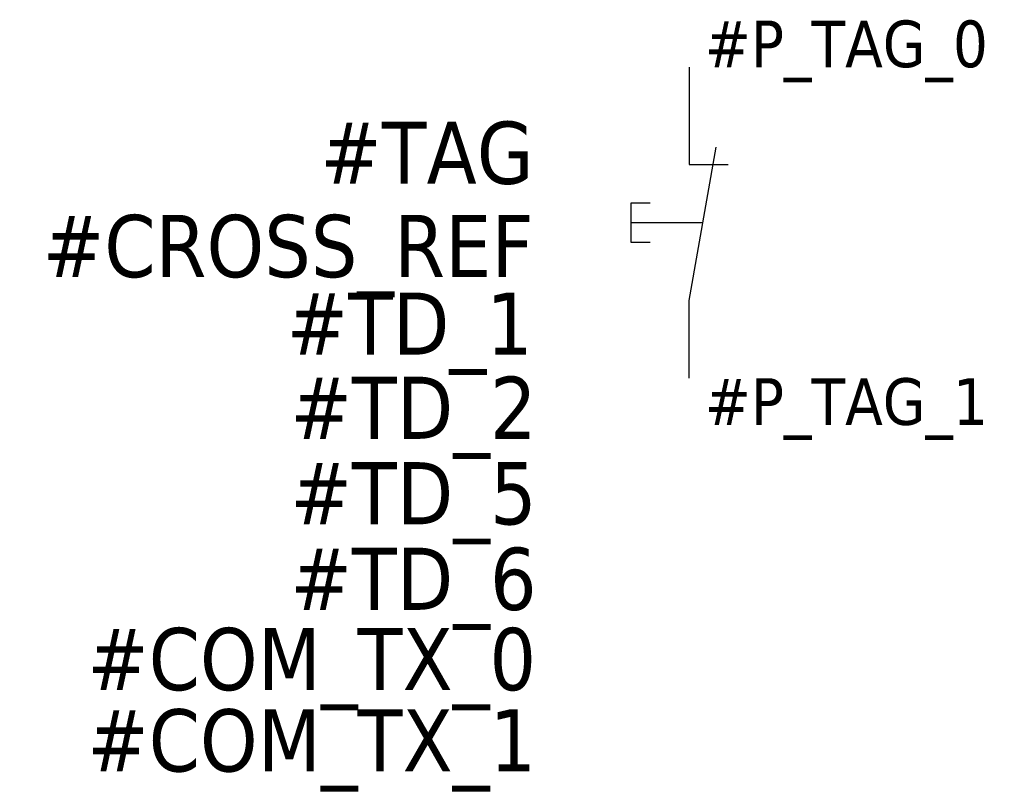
# Model space of a CAD drawing. Extents: x -21.5 to 10.1, y -23 to 1.5.
import ezdxf
from ezdxf.enums import TextEntityAlignment as Align

# ---------------------------------------------------------------- set-up
doc = ezdxf.new("R2010")
doc.units = 0
doc.header["$LTSCALE"] = 10
doc.linetypes.add('CONTINU', pattern=[0])
doc.linetypes.add('TIRET', pattern=[0.75, 0.5, -0.25])
doc.layers.get('0').update_dxf_attribs({"linetype": 'CONTINUOUS'})
doc.styles.add('TAHOMA_STANDARD', font='txt')

msp = doc.modelspace()

# ---------------------------------------------------------------- linework, layer by layer
at = {"color": 0, "linetype": 'CONTINU'}
for p, q in [((0, 0), (0, -3.125)), ((0, -7.5), (0.868, -2.576)), ((0, -3.125), (1.25, -3.125)), ((0, -10), (0, -7.5))]:
    msp.add_line(p, q, dxfattribs=at)
at = {"linetype": 'CONTINU'}
for p, q in [((-1.25, -4.375), (-1.875, -4.375)), ((-1.875, -4.375), (-1.875, -5.625)), ((-1.875, -5.625), (-1.25, -5.625))]:
    msp.add_line(p, q, dxfattribs=at)
at = {"linetype": 'TIRET'}
msp.add_line((0.441, -5), (-1.875, -5), dxfattribs=at)

# ---------------------------------------------------------------- texts
at = {"style": 'TAHOMA_STANDARD'}
msp.add_attdef('#P_TAG_0', (0.5, 0), '', height=1.5, dxfattribs=at)
at = {"linetype": 'CONTINU', "style": 'TAHOMA_STANDARD'}
for tag, p in [('#TAG', (-5, -3.75)), ('#CROSS_REF', (-5, -6.75)), ('#TD_1', (-5.027, -9.245)), ('#COM_TX_0', (-4.92, -20.029)), ('#COM_TX_1', (-4.92, -22.643))]:
    msp.add_attdef(tag, text='', height=2, dxfattribs=at).set_placement(p, align=Align.RIGHT)
at = {"style": 'TAHOMA_STANDARD'}
for tag, p in [('#TD_2', (-4.904, -11.951)), ('#TD_5', (-4.904, -14.699)), ('#TD_6', (-4.904, -17.449))]:
    msp.add_attdef(tag, text='', height=2, dxfattribs=at).set_placement(p, align=Align.RIGHT)
msp.add_attdef('#P_TAG_1', text='', height=1.5, dxfattribs=at).set_placement((0.5, -10), align=Align.TOP_LEFT)

doc.saveas('drawing.dxf')
